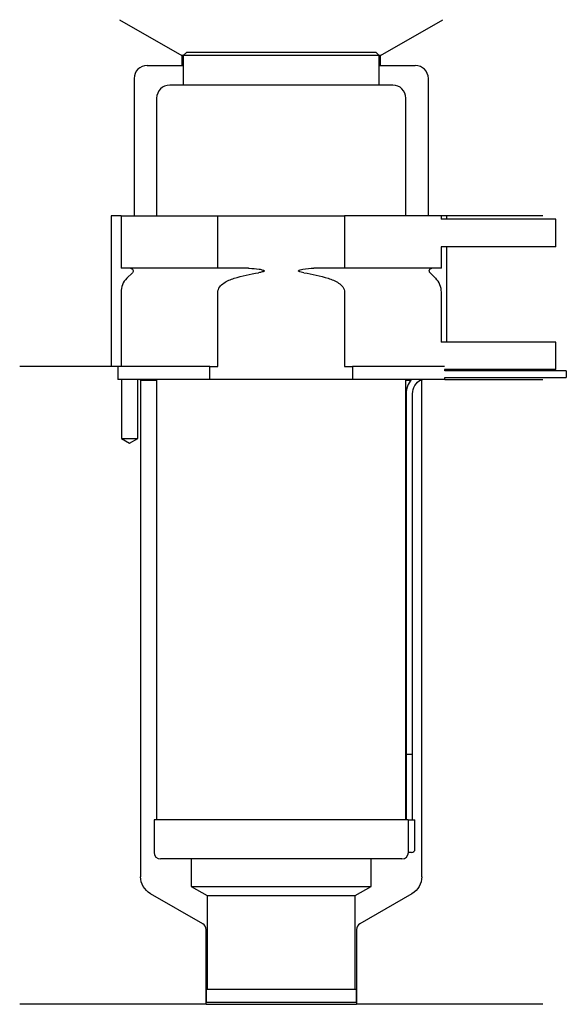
# Model space of a CAD drawing. Header units: inches. Extents: x 28 to 112, y 251 to 401.
import ezdxf

# ---------------------------------------------------------------- set-up
doc = ezdxf.new("R2010")
doc.units = ezdxf.units.IN
for name, color, linetype in [('201', 7, 'Continuous'), ('30', 7, 'Continuous'), ('32', 7, 'Continuous')]:
    doc.layers.add(name, color=color, linetype=linetype)

msp = doc.modelspace()

# ---------------------------------------------------------------- linework, layer by layer
at = {"layer": '201', "color": 113}
for p, q in [((43.4, 401.03), (52.92, 395.53)), ((83.32, 395.53), (92.85, 401.03)), ((52.92, 395.53), (52.92, 394.03)), ((53.12, 395.53), (52.92, 395.53)), ((83.32, 395.53), (83.12, 395.53)), ((83.32, 394.03), (83.32, 395.53)), ((47.62, 394.03), (52.92, 394.03)), ((52.92, 394.03), (53.12, 394.03)), ((83.12, 394.03), (83.32, 394.03)), ((83.32, 394.03), (88.62, 394.03)), ((45.62, 392.03), (45.62, 371.03)), ((90.62, 371.03), (90.62, 392.03)), ((43.62, 371.03), (42.12, 371.03)), ((42.12, 371.03), (42.12, 348.03)), ((108.12, 371.03), (92.62, 371.03)), ((93.42, 371.03), (93.42, 370.53)), ((93.42, 366.33), (93.42, 351.73)), ((43.12, 348.03), (28.12, 348.03)), ((42.12, 348.03), (28.12, 348.03)), ((43.12, 348.03), (43.12, 346.03)), ((43.67, 346.03), (43.67, 337.03)), ((46.17, 337.03), (46.17, 346.03)), ((46.52, 346.03), (46.62, 345.93)), ((46.62, 345.93), (49.07, 345.93)), ((46.62, 345.93), (46.62, 270.02)), ((87.17, 345.93), (87.92, 345.93)), ((89.37, 345.93), (89.62, 345.93)), ((89.62, 345.93), (89.72, 346.03)), ((89.62, 270.02), (89.62, 345.93)), ((93.12, 346.03), (108.12, 346.03)), ((43.67, 337.03), (44.92, 336.31)), ((44.92, 336.31), (46.17, 337.03)), ((56.12, 262.8), (48.12, 267.42)), ((88.12, 267.42), (80.13, 262.8)), ((56.62, 250.51), (56.62, 261.94)), ((79.63, 261.94), (79.63, 250.51)), ((56.62, 250.51), (28.12, 250.51)), ((56.62, 250.51), (79.63, 250.51)), ((108.12, 250.51), (79.63, 250.51))]:
    msp.add_line(p, q, dxfattribs=at)
for centre, radius, start, end in [((47.62, 392.03), 2, 90, 180), ((88.62, 392.03), 2, 0, 90), ((55.62, 261.94), 1, 0, 60), ((80.63, 261.94), 1, 120, 180)]:
    msp.add_arc(centre, radius, start, end, dxfattribs=at)
at = {"layer": '201', "color": 113, "extrusion": (0, 0, -1)}
for centre, start, end in [((-49.62, 270.02), -60, 0), ((-86.62, 270.02), 180, 240)]:
    msp.add_arc(centre, 3, start, end, dxfattribs=at)
at = {"layer": '30', "color": 113}
for p, q in [((53.62, 396.03), (53.12, 395.53)), ((82.62, 396.03), (53.62, 396.03)), ((83.12, 395.53), (82.62, 396.03)), ((83.12, 395.53), (53.12, 395.53)), ((53.12, 395.53), (53.12, 391.03)), ((83.12, 391.03), (83.12, 395.53)), ((85.17, 391.03), (51.07, 391.03)), ((49.07, 389.03), (49.07, 371.03)), ((87.17, 371.03), (87.17, 389.03)), ((43.62, 371.03), (58.43, 371.03)), ((43.62, 371.03), (43.62, 363.03)), ((58.43, 363.03), (58.43, 371.03)), ((58.43, 371.03), (77.82, 371.03)), ((92.62, 371.03), (77.82, 371.03)), ((77.82, 371.03), (77.82, 363.03)), ((92.62, 370.53), (92.62, 371.03)), ((92.62, 363.03), (92.62, 366.33)), ((58.43, 363.03), (43.62, 363.03)), ((63.12, 363.03), (58.43, 363.03)), ((77.82, 363.03), (73.13, 363.03)), ((92.62, 363.03), (77.82, 363.03)), ((45.36, 362.34), (44.5, 361.49)), ((91.74, 361.49), (90.89, 362.34)), ((43.62, 359.37), (43.62, 348.03)), ((58.43, 348.03), (58.43, 359.37)), ((77.82, 359.37), (77.82, 348.03)), ((92.62, 351.73), (92.62, 359.37)), ((43.12, 348.03), (43.12, 346.03)), ((57.22, 348.03), (43.12, 348.03)), ((57.22, 346.03), (57.22, 348.03)), ((57.22, 348.03), (58.43, 348.03)), ((77.82, 348.03), (79.02, 348.03)), ((79.02, 348.03), (79.02, 346.03)), ((93.09, 348.03), (79.02, 348.03)), ((93.12, 347.33), (93.12, 347.53)), ((111.72, 347.33), (93.12, 347.33)), ((93.12, 346.03), (93.12, 346.33)), ((93.12, 346.33), (111.72, 346.33)), ((111.72, 347.33), (111.72, 346.33)), ((57.22, 346.03), (43.12, 346.03)), ((43.67, 346.03), (43.67, 337.03)), ((46.17, 337.03), (46.17, 346.03)), ((49.07, 346.03), (49.07, 278.73)), ((79.02, 346.03), (57.22, 346.03)), ((93.12, 346.03), (79.02, 346.03)), ((87.17, 278.73), (87.17, 346.03)), ((87.22, 343.83), (87.22, 288.73)), ((88.22, 288.73), (88.22, 343.83)), ((43.67, 337.03), (46.17, 337.03)), ((87.22, 288.73), (88.22, 288.73)), ((87.22, 288.73), (87.22, 278.73)), ((87.22, 288.73), (88.22, 288.73)), ((88.22, 278.73), (88.22, 288.73)), ((87.55, 278.73), (48.67, 278.73)), ((48.67, 278.73), (48.67, 273.73)), ((87.55, 278.73), (87.55, 274.23)), ((87.55, 278.73), (88.57, 278.73)), ((88.57, 274.23), (88.57, 278.73)), ((86.57, 272.73), (49.67, 272.73)), ((54.37, 272.73), (54.37, 268.54)), ((81.87, 268.54), (81.87, 272.73)), ((88.07, 273.73), (87.57, 273.73)), ((54.37, 268.54), (81.87, 268.54)), ((54.37, 268.54), (56.82, 267.13)), ((79.43, 267.13), (81.87, 268.54)), ((56.82, 267.13), (79.43, 267.13)), ((56.82, 267.13), (56.82, 252.83)), ((79.43, 252.83), (79.43, 267.13)), ((56.62, 252.83), (79.63, 252.83)), ((56.62, 252.83), (56.62, 250.83)), ((79.63, 250.83), (79.63, 252.83)), ((56.62, 250.83), (79.63, 250.83))]:
    msp.add_line(p, q, dxfattribs=at)
for centre, radius, start, end in [((51.07, 389.03), 2, 90, 180), ((85.17, 389.03), 2, 0, 90), ((46.62, 359.37), 3, 135, 180), ((89.62, 359.37), 3, 0, 45), ((90.72, 343.83), 3.5, 141.0539, 180), ((88.07, 274.23), 0.5, -90, 0), ((49.67, 273.73), 1, 180, 270), ((86.57, 273.73), 1, -90, 0)]:
    msp.add_arc(centre, radius, start, end, dxfattribs=at)
at = {"layer": '30', "color": 113, "extrusion": (0, 0, -1)}
for centre, radius, start, end in [((-45.07, 362.63), 0.4, 90, 225), ((-91.17, 362.63), 0.4, -45, 90), ((-90.72, 343.83), 2.5, 0, 61.6416)]:
    msp.add_arc(centre, radius, start, end, dxfattribs=at)
at = {"layer": '30', "color": 113}
for points, knots in [([(63.12, 363.03), (63.16, 363.03), (63.2, 363.03), (63.74, 363.02), (64.24, 362.98), (64.74, 362.9), (64.93, 362.86), (65.13, 362.83), (65.35, 362.75), (65.37, 362.74), (65.42, 362.72), (65.43, 362.72), (65.47, 362.7), (65.48, 362.69), (65.5, 362.67), (65.51, 362.66), (65.51, 362.65), (65.52, 362.64), (65.52, 362.63), (65.52, 362.63), (65.52, 362.62), (65.52, 362.61), (65.51, 362.6), (65.51, 362.59), (65.49, 362.57), (65.47, 362.56), (65.38, 362.5), (65.29, 362.48), (65.03, 362.41), (64.84, 362.37), (64.64, 362.34)], [0, 0, 0, 0, 0.037532, 0.037532, 0.479326, 0.479326, 0.479326, 0.652283, 0.652283, 0.67679, 0.67679, 0.692908, 0.692908, 0.709848, 0.709848, 0.715998, 0.715998, 0.722254, 0.722254, 0.726798, 0.726798, 0.731321, 0.731321, 0.738696, 0.738696, 0.757525, 0.757525, 0.830443, 0.830443, 1, 1, 1, 1]), ([(71.6, 362.34), (71.32, 362.39), (71, 362.4), (70.71, 362.6), (70.75, 362.69), (70.88, 362.75), (70.95, 362.77), (71.15, 362.83), (71.29, 362.86), (71.99, 362.98), (72.56, 363.03), (73.13, 363.03)], [0, 0, 0, 0, 0.25, 0.25, 0.3125, 0.3125, 0.375, 0.375, 0.5, 0.5, 1, 1, 1, 1]), ([(58.43, 359.37), (58.43, 359.95), (58.87, 360.45), (59.83, 361.1), (60.38, 361.32), (60.93, 361.49)], [0, 0, 0, 0, 0.5, 0.5, 1, 1, 1, 1]), ([(75.31, 361.49), (75.87, 361.32), (76.42, 361.1), (77.37, 360.45), (77.82, 359.95), (77.82, 359.37)], [0, 0, 0, 0, 0.5, 0.5, 1, 1, 1, 1]), ([(87.55, 274.23), (87.55, 274.17), (87.55, 274.12), (87.56, 274.01), (87.56, 273.96), (87.56, 273.87), (87.56, 273.84), (87.56, 273.78), (87.57, 273.76), (87.57, 273.74), (87.57, 273.73), (87.57, 273.73)], [0, 0, 0, 0, 0.207769, 0.207769, 0.415759, 0.415759, 0.624157, 0.624157, 0.834463, 0.834463, 1, 1, 1, 1])]:
    msp.add_open_spline(points, degree=3, knots=knots, dxfattribs=at)
for points in [[(60.93, 361.49), (62.15, 361.86), (63.38, 362.15), (64.64, 362.34)], [(71.6, 362.34), (72.85, 362.15), (74.09, 361.86), (75.31, 361.49)]]:
    msp.add_open_spline(points, degree=3, dxfattribs=at)
at = {"layer": '32', "color": 113}
for p, q in [((110.12, 370.53), (92.59, 370.53)), ((110.12, 366.33), (110.12, 370.53)), ((110.12, 366.33), (92.59, 366.33)), ((110.12, 351.73), (92.59, 351.73)), ((110.12, 347.53), (110.12, 351.73)), ((110.12, 347.53), (93.09, 347.53))]:
    msp.add_line(p, q, dxfattribs=at)

doc.saveas('drawing.dxf')
